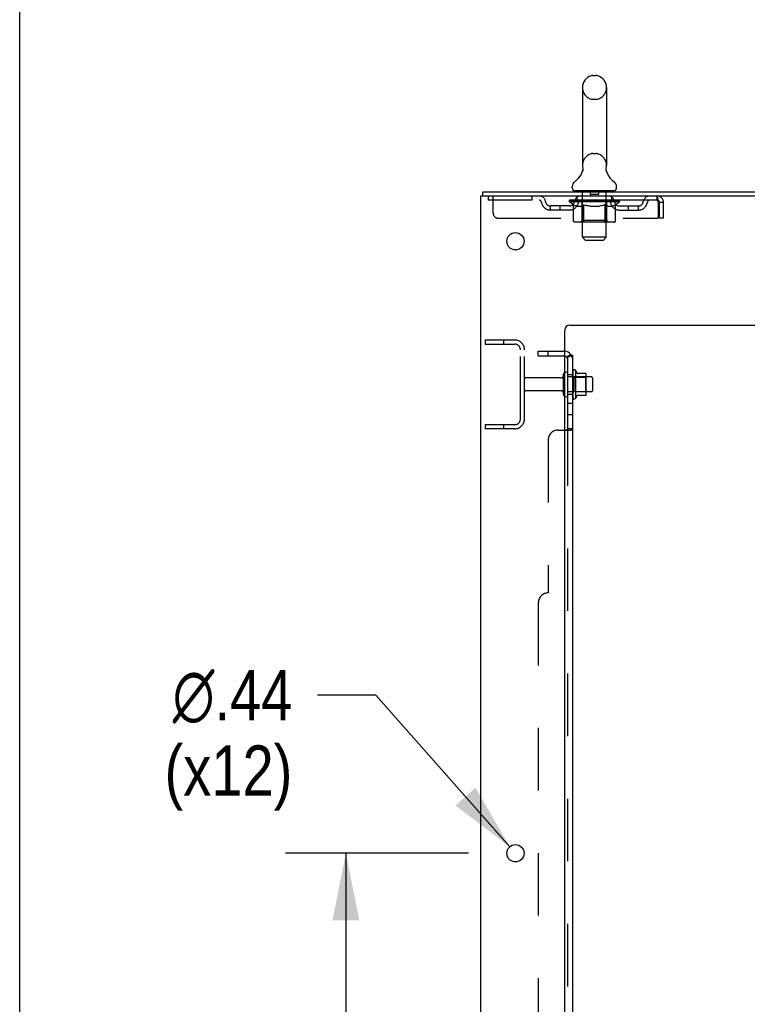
# Model space of a CAD drawing. Header units: inches. Extents: x 0 to 288, y 0 to 186.
# Tile 7 of 73: x 0 to 18, y 114 to 139. Entities that reach past the tile are written whole.
import ezdxf

# ---------------------------------------------------------------- set-up
doc = ezdxf.new("R2010")
doc.units = ezdxf.units.IN
doc.header["$LTSCALE"] = 15.847458
doc.header["$MEASUREMENT"] = 0
doc.linetypes.add('HIDDEN', pattern=[0.2, 0.1, -0.1])
doc.layers.get('0').update_dxf_attribs({"linetype": 'CONTINUOUS'})
for name, color, linetype in [('DEFAULT_2', 8, 'HIDDEN'), ('DIMENSIONS', 7, 'CONTINUOUS'), ('SUBPANEL', 7, 'CONTINUOUS')]:
    doc.layers.add(name, color=color, linetype=linetype)
doc.styles.get("Standard").update_dxf_attribs({"font": 'arial.ttf'})
doc.styles.add('TEXTSTYLE_1', font='gdt', dxfattribs={"width": 0.8})
doc.dimstyles.new('DIMSTYLE_1', dxfattribs={"dimtxt": 1.271186, "dimasz": 1.694915, "dimexe": 0.09, "dimexo": 0.07, "dimgap": 0.0375, "dimtad": 0, "dimtih": 1, "dimtoh": 1, "dimzin": 4, "dimdsep": 46, "dimtxsty": 'Standard', "dimblk": '_FILLED', "dimblk1": '_FILLED', "dimblk2": '_FILLED', "dimcen": 0.09, "dimadec": 3, "dimazin": 1, "dimtfac": 1, "dimtdec": 3, "dimtofl": 0, "dimtmove": 0, "dimatfit": 3, "dimldrblk": '_FILLED', "dimfxl": 0, "dimtolj": 1, "dimtzin": 4, "dimarcsym": 0})
doc.dimstyles.new('DIMSTYLE_2', dxfattribs={"dimtxt": 1.271186, "dimasz": 1.694915, "dimexe": 0.09, "dimexo": 0.07, "dimgap": 0.09, "dimtad": 0, "dimtih": 1, "dimtoh": 1, "dimzin": 4, "dimdsep": 46, "dimtxsty": 'Standard', "dimblk": '_FILLED', "dimblk1": '_FILLED', "dimblk2": '_FILLED', "dimcen": 0.09, "dimadec": 3, "dimazin": 1, "dimtfac": 1, "dimtdec": 3, "dimtofl": 0, "dimtmove": 0, "dimatfit": 1, "dimldrblk": '_FILLED', "dimfxl": 0, "dimtolj": 1, "dimtzin": 4, "dimarcsym": 0})

# ---------------------------------------------------------------- blocks, each defined once
blk = doc.blocks.new('_FILLED')
at = {"color": 0, "linetype": 'ByBlock'}
blk.add_solid([(0, 0), (-1, 0.2), (-1, -0.2)], dxfattribs=at)
blk = doc.blocks.new('*D11')
at = {"layer": 'DIMENSIONS', "color": 2, "linetype": 'Continuous'}
for p, q in [((11.37, 118.079), (6.736, 118.079)), ((8.261, 118.079), (8.261, 112.383)), ((8.261, 102.579), (8.261, 107.933)), ((11.37, 102.579), (6.736, 102.579))]:
    blk.add_line(p, q, dxfattribs=at)
at = {"layer": 'DIMENSIONS', "color": 2, "linetype": 'Continuous', "xscale": 1.6949152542, "yscale": 1.6949152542, "zscale": 1.6949152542}
for p, rotation in [((8.261, 118.079), 90), ((8.261, 102.579), 270)]:
    blk.add_blockref('_FILLED', p, dxfattribs=dict(at, rotation=rotation))
at = {"layer": 'DIMENSIONS', "color": 2, "linetype": 'Continuous', "insert": (8.261, 111.747), "char_height": 1.2712, "width": 4.44206, "attachment_point": 2, "line_spacing_factor": 0.9}
blk.add_mtext('15.50\\Ptyp.', dxfattribs=at)
blk = doc.blocks.new('*D12')
at = {"layer": 'DIMENSIONS', "color": 2, "linetype": 'Continuous'}
for p, q in [((9.024, 122.082), (7.541, 122.082)), ((12.412, 118.243), (9.024, 122.082))]:
    blk.add_line(p, q, dxfattribs=at)
at = {"layer": 'DIMENSIONS', "color": 2, "linetype": 'Continuous', "xscale": 1.6949152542, "yscale": 1.6949152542, "zscale": 1.6949152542, "rotation": 311.4263223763}
blk.add_blockref('_FILLED', (12.412, 118.243), dxfattribs=at)
at = {"layer": 'DIMENSIONS', "color": 2, "linetype": 'Continuous', "insert": (6.906, 122.717), "char_height": 1.27119, "width": 4.16168, "attachment_point": 3, "line_spacing_factor": 0.9, "style": 'TEXTSTYLE_1'}
blk.add_mtext('{\\fgdt;n}\\fArial;.44\\P(x12)', dxfattribs=at)
blk = doc.blocks.new('*D13')
at = {"layer": 'DIMENSIONS', "color": 2, "linetype": 'Continuous'}
for p, q in [((25.126, 134.829), (25.126, 138.219)), ((25.126, 131.454), (25.126, 127.511)), ((25.126, 127.511), (23.643, 127.511))]:
    blk.add_line(p, q, dxfattribs=at)
at = {"layer": 'DIMENSIONS', "color": 2, "linetype": 'Continuous', "xscale": 1.6949152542, "yscale": 1.6949152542, "zscale": 1.6949152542}
for p, rotation in [((25.126, 134.829), 270), ((25.126, 131.454), 90)]:
    blk.add_blockref('_FILLED', p, dxfattribs=dict(at, rotation=rotation))
at = {"layer": 'DIMENSIONS', "color": 2, "linetype": 'Continuous', "insert": (23.008, 128.147), "char_height": 1.2712, "width": 3.45441, "attachment_point": 3, "line_spacing_factor": 0.9}
blk.add_mtext('3.38', dxfattribs=at)

msp = doc.modelspace()

# ---------------------------------------------------------------- linework, layer by layer
at = {"color": 7, "linetype": 'Continuous'}
for p, q in [((0, 0), (0, 186.441)), ((14.513, 137.774), (14.6, 137.774)), ((14.251, 137.474), (14.251, 135.499)), ((14.863, 137.474), (14.863, 135.499)), ((14.851, 135.41), (14.852, 135.415)), ((14.851, 135.405), (14.851, 135.41)), ((14.851, 135.4), (14.851, 135.405)), ((14.852, 135.415), (14.853, 135.42)), ((14.854, 135.425), (14.855, 135.429)), ((14.257, 135.356), (14.255, 135.351)), ((14.851, 135.395), (14.851, 135.4)), ((14.851, 135.39), (14.851, 135.395)), ((14.851, 135.385), (14.851, 135.39)), ((14.852, 135.38), (14.851, 135.385)), ((14.852, 135.375), (14.852, 135.38)), ((14.853, 135.371), (14.852, 135.376)), ((14.854, 135.366), (14.853, 135.371)), ((14.855, 135.362), (14.854, 135.366)), ((13.994, 134.928), (13.994, 134.967)), ((15.119, 134.928), (15.119, 134.967)), ((11.734, 134.725), (11.734, 134.829)), ((14.057, 134.859), (14.057, 134.829)), ((15.057, 134.859), (14.057, 134.859)), ((15.057, 134.859), (15.057, 134.829)), ((14.081, 130.31), (14.081, 129.598)), ((14.336, 130.231), (14.108, 130.231)), ((14.347, 129.698), (14.347, 130.209)), ((14.481, 130.141), (14.347, 130.141)), ((14.511, 130.111), (14.511, 129.796)), ((14.336, 129.676), (14.108, 129.676)), ((14.481, 129.766), (14.347, 129.766))]:
    msp.add_line(p, q, dxfattribs=at)
at = {"color": 3, "linetype": 'Continuous'}
for p, q in [((11.682, 54.933), (11.682, 134.725)), ((11.682, 134.725), (35.488, 134.725)), ((11.734, 134.829), (35.493, 134.829)), ((13.932, 131.454), (31.807, 131.454)), ((13.807, 56.954), (13.807, 131.329))]:
    msp.add_line(p, q, dxfattribs=at)
at = {"color": 7, "linetype": 'Continuous'}
for points in [[(14.259, 135.429), (14.26, 135.425), (14.261, 135.42), (14.261, 135.415), (14.262, 135.41), (14.262, 135.405), (14.262, 135.4), (14.263, 135.395), (14.262, 135.39), (14.262, 135.386), (14.262, 135.381), (14.261, 135.376), (14.26, 135.371), (14.259, 135.366), (14.258, 135.361), (14.257, 135.356)], [(14.853, 135.42), (14.854, 135.425), (14.855, 135.429)]]:
    msp.add_lwpolyline(points, dxfattribs=at)
at = {"color": 3, "linetype": 'Continuous'}
for centre in [(12.557, 133.579), (12.557, 118.079)]:
    msp.add_circle(centre, 0.219, dxfattribs=at)
at = {"color": 7, "linetype": 'Continuous'}
for centre, radius, start, end in [((14.557, 137.474), 0.306, 105.6303, 180), ((14.513, 137.631), 0.144, 90, 105.6303), ((14.6, 137.631), 0.144, 74.3697, 90), ((14.557, 137.474), 0.306, 0, 74.3697), ((14.557, 135.499), 0.306, 180, 193.2053), ((14.557, 135.499), 0.306, 346.7947, 360), ((13.759, 135.516), 0.523, 304.6624, 347.2389), ((15.355, 135.516), 0.523, 192.7611, 235.3376), ((14.138, 134.967), 0.144, 124.6624, 180), ((14.063, 134.928), 0.069, 180, 265), ((15.05, 134.928), 0.069, 275, 360), ((14.975, 134.967), 0.144, 360, 55.3376), ((13.831, 130.211), 0.055, 360, 115.9094), ((14.049, 130.288), 0.0384, 34.4497, 180), ((13.48, 129.954), 0.698, 23.9679, 30.6631), ((14.127, 130.241), 0.01, 203.9679, 270), ((14.336, 130.221), 0.01, 5.1938, 90), ((14.205, 130.209), 0.141, 0, 5.2081), ((14.481, 130.111), 0.03, 360, 90), ((13.831, 129.696), 0.055, 244.0906, 0), ((13.48, 129.954), 0.698, 329.3369, 336.0321), ((14.127, 129.666), 0.01, 90, 156.0321), ((14.336, 129.686), 0.01, 270, 354.8062), ((14.205, 129.698), 0.141, 354.7919, 360), ((14.481, 129.796), 0.03, 270, 0), ((14.049, 129.62), 0.0384, 180, 325.5503)]:
    msp.add_arc(centre, radius, start, end, dxfattribs=at)
at = {"color": 3, "linetype": 'Continuous'}
msp.add_arc((13.932, 131.329), 0.125, 90, 180, dxfattribs=at)
at = {"layer": 'DEFAULT_2', "color": 8, "linetype": 'HIDDEN'}
for p, q in [((14.513, 137.174), (14.6, 137.174)), ((14.513, 135.799), (14.6, 135.799)), ((11.869, 134.725), (11.869, 134.621)), ((11.994, 134.287), (11.994, 134.725)), ((12.969, 134.725), (12.969, 134.621)), ((14.119, 134.621), (14.119, 134.725)), ((14.237, 134.859), (14.237, 134.829)), ((14.257, 133.678), (14.257, 134.829)), ((14.452, 134.849), (14.452, 134.769)), ((14.652, 134.759), (14.462, 134.759)), ((14.662, 134.849), (14.662, 134.769)), ((14.857, 133.678), (14.857, 134.829)), ((14.877, 134.859), (14.877, 134.829)), ((14.994, 134.621), (14.994, 134.725)), ((16.14, 134.725), (16.14, 134.621)), ((16.14, 134.621), (11.869, 134.621)), ((13.442, 134.37), (13.442, 134.474)), ((13.925, 134.474), (13.442, 134.474)), ((13.692, 134.37), (13.692, 134.474)), ((13.923, 134.574), (13.923, 134.621)), ((14.023, 134.505), (13.923, 134.574)), ((15.19, 134.574), (13.923, 134.574)), ((13.933, 134.614), (13.933, 134.621)), ((13.942, 134.611), (13.942, 134.614)), ((13.942, 134.611), (15.172, 134.611)), ((13.951, 134.611), (13.951, 134.614)), ((13.951, 134.611), (13.951, 134.614)), ((13.962, 134.614), (13.962, 134.621)), ((13.978, 134.611), (13.978, 134.614)), ((13.98, 134.611), (13.98, 134.614)), ((14.008, 134.614), (14.008, 134.621)), ((14.023, 134.611), (14.023, 134.614)), ((14.023, 134.1), (14.023, 134.505)), ((14.023, 134.505), (14.037, 134.495)), ((14.025, 134.611), (14.025, 134.614)), ((14.23, 134.614), (14.028, 134.614)), ((14.051, 134.487), (14.037, 134.495)), ((14.064, 134.479), (14.05, 134.487)), ((14.078, 134.473), (14.064, 134.479)), ((14.072, 134.614), (14.072, 134.621)), ((14.073, 134.611), (14.073, 134.614)), ((14.074, 134.611), (14.074, 134.614)), ((14.077, 134.611), (14.077, 134.614)), ((14.091, 134.467), (14.077, 134.473)), ((14.084, 134.611), (14.084, 134.614)), ((14.084, 134.611), (14.084, 134.614)), ((14.087, 134.611), (14.087, 134.614)), ((14.091, 134.611), (14.091, 134.615)), ((14.104, 134.462), (14.091, 134.467)), ((14.095, 134.611), (14.095, 134.614)), ((14.208, 134.462), (14.104, 134.462)), ((14.109, 134.611), (14.109, 134.614)), ((14.127, 134.611), (14.127, 134.614)), ((14.128, 134.611), (14.128, 134.617)), ((14.148, 134.611), (14.148, 134.614)), ((14.15, 134.614), (14.15, 134.621)), ((14.159, 134.611), (14.159, 134.614)), ((14.163, 134.611), (14.163, 134.614)), ((14.173, 134.611), (14.173, 134.614)), ((14.184, 134.611), (14.184, 134.618)), ((14.199, 134.611), (14.199, 134.614)), ((14.202, 134.611), (14.202, 134.614)), ((14.208, 134.462), (14.222, 134.467)), ((14.235, 134.473), (14.221, 134.467)), ((14.23, 134.611), (14.23, 134.614)), ((14.297, 134.614), (14.235, 134.614)), ((14.249, 134.479), (14.235, 134.473)), ((14.24, 134.614), (14.24, 134.621)), ((14.244, 134.102), (14.244, 134.571)), ((14.247, 134.611), (14.247, 134.614)), ((14.262, 134.487), (14.249, 134.479)), ((14.251, 134.611), (14.251, 134.614)), ((14.257, 134.611), (14.257, 134.619)), ((14.262, 134.611), (14.262, 134.614)), ((14.276, 134.495), (14.262, 134.487)), ((14.273, 134.611), (14.273, 134.614)), ((14.29, 134.505), (14.276, 134.495)), ((14.29, 134.1), (14.29, 134.505)), ((14.29, 134.505), (14.319, 134.495)), ((14.297, 134.611), (14.297, 134.614)), ((14.372, 134.614), (14.312, 134.614)), ((14.347, 134.487), (14.319, 134.495)), ((14.333, 134.611), (14.333, 134.614)), ((14.34, 134.614), (14.34, 134.621)), ((14.344, 134.611), (14.344, 134.614)), ((14.346, 134.611), (14.346, 134.62)), ((14.375, 134.479), (14.347, 134.487)), ((14.349, 134.611), (14.349, 134.614)), ((14.356, 134.611), (14.356, 134.614)), ((14.372, 134.611), (14.372, 134.614)), ((14.403, 134.473), (14.375, 134.479)), ((14.452, 134.614), (14.398, 134.614)), ((14.43, 134.467), (14.402, 134.473)), ((14.411, 134.611), (14.411, 134.614)), ((14.458, 134.462), (14.43, 134.467)), ((14.442, 134.614), (14.557, 134.621)), ((14.447, 134.614), (14.447, 134.621)), ((14.447, 134.614), (14.447, 134.621)), ((14.447, 134.621), (14.447, 134.621)), ((14.447, 134.611), (14.447, 134.614)), ((14.451, 134.611), (14.451, 134.614)), ((14.452, 134.611), (14.452, 134.614)), ((14.453, 134.611), (14.453, 134.614)), ((14.656, 134.462), (14.458, 134.462)), ((14.536, 134.614), (14.488, 134.614)), ((14.493, 134.611), (14.493, 134.614)), ((14.536, 134.611), (14.536, 134.614)), ((14.554, 134.614), (14.554, 134.614)), ((14.554, 134.611), (14.554, 134.614)), ((14.554, 134.611), (14.554, 134.614)), ((14.557, 134.614), (14.557, 134.621)), ((14.557, 134.621), (14.671, 134.614)), ((14.559, 134.611), (14.559, 134.614)), ((14.559, 134.611), (14.559, 134.614)), ((14.559, 134.614), (14.559, 134.614)), ((14.577, 134.611), (14.577, 134.614)), ((14.577, 134.614), (14.626, 134.614)), ((14.62, 134.611), (14.62, 134.614)), ((14.656, 134.462), (14.684, 134.467)), ((14.661, 134.611), (14.661, 134.614)), ((14.661, 134.611), (14.661, 134.614)), ((14.661, 134.614), (14.716, 134.614)), ((14.662, 134.611), (14.662, 134.614)), ((14.666, 134.614), (14.666, 134.621)), ((14.666, 134.621), (14.667, 134.621)), ((14.666, 134.611), (14.666, 134.614)), ((14.667, 134.614), (14.667, 134.621)), ((14.712, 134.473), (14.683, 134.467)), ((14.703, 134.611), (14.703, 134.614)), ((14.74, 134.48), (14.711, 134.473)), ((14.768, 134.487), (14.739, 134.479)), ((14.742, 134.611), (14.742, 134.614)), ((14.742, 134.614), (14.801, 134.614)), ((14.757, 134.611), (14.757, 134.614)), ((14.764, 134.611), (14.764, 134.614)), ((14.767, 134.611), (14.767, 134.62)), ((14.797, 134.496), (14.767, 134.487)), ((14.77, 134.611), (14.77, 134.614)), ((14.773, 134.614), (14.773, 134.621)), ((14.78, 134.611), (14.78, 134.614)), ((14.825, 134.506), (14.796, 134.496)), ((14.817, 134.611), (14.817, 134.614)), ((14.817, 134.614), (14.879, 134.614)), ((14.825, 134.1), (14.825, 134.506)), ((14.825, 134.506), (14.84, 134.496)), ((14.855, 134.487), (14.84, 134.496)), ((14.841, 134.611), (14.841, 134.614)), ((14.852, 134.611), (14.852, 134.614)), ((14.869, 134.479), (14.855, 134.487)), ((14.856, 134.611), (14.856, 134.619)), ((14.862, 134.611), (14.862, 134.614)), ((14.866, 134.611), (14.866, 134.614)), ((14.869, 134.102), (14.869, 134.571)), ((14.884, 134.473), (14.869, 134.479)), ((14.873, 134.614), (14.873, 134.621)), ((14.898, 134.467), (14.883, 134.473)), ((14.884, 134.611), (14.884, 134.614)), ((14.884, 134.614), (15.19, 134.614)), ((14.912, 134.462), (14.898, 134.467)), ((14.911, 134.611), (14.911, 134.614)), ((15.006, 134.462), (14.912, 134.462)), ((14.914, 134.611), (14.914, 134.614)), ((14.929, 134.611), (14.929, 134.618)), ((14.941, 134.611), (14.941, 134.614)), ((14.95, 134.611), (14.95, 134.614)), ((14.954, 134.611), (14.954, 134.614)), ((14.964, 134.614), (14.964, 134.621)), ((14.965, 134.611), (14.965, 134.614)), ((14.986, 134.611), (14.986, 134.617)), ((14.986, 134.611), (14.986, 134.614)), ((15.004, 134.611), (15.004, 134.614)), ((15.006, 134.462), (15.02, 134.467)), ((15.018, 134.611), (15.018, 134.614)), ((15.035, 134.473), (15.02, 134.467)), ((15.023, 134.611), (15.023, 134.615)), ((15.026, 134.611), (15.026, 134.614)), ((15.029, 134.611), (15.029, 134.614)), ((15.029, 134.611), (15.029, 134.614)), ((15.049, 134.48), (15.034, 134.473)), ((15.037, 134.611), (15.037, 134.614)), ((15.04, 134.611), (15.04, 134.614)), ((15.04, 134.611), (15.04, 134.614)), ((15.042, 134.614), (15.042, 134.621)), ((15.064, 134.487), (15.049, 134.479)), ((15.078, 134.496), (15.063, 134.487)), ((15.069, 134.617), (15.189, 134.619)), ((15.069, 134.614), (15.069, 134.617)), ((15.093, 134.506), (15.078, 134.496)), ((15.088, 134.611), (15.088, 134.614)), ((15.091, 134.611), (15.091, 134.614)), ((15.093, 134.506), (15.19, 134.574)), ((15.093, 134.1), (15.093, 134.506)), ((15.105, 134.614), (15.105, 134.621)), ((15.134, 134.611), (15.134, 134.614)), ((15.135, 134.611), (15.135, 134.614)), ((15.152, 134.614), (15.152, 134.621)), ((15.162, 134.611), (15.162, 134.614)), ((15.163, 134.611), (15.163, 134.614)), ((15.172, 134.611), (15.172, 134.614)), ((15.18, 134.614), (15.18, 134.621)), ((15.188, 134.474), (15.671, 134.474)), ((15.189, 134.614), (15.189, 134.619)), ((15.19, 134.574), (15.19, 134.614)), ((15.421, 134.37), (15.421, 134.474)), ((15.671, 134.37), (15.671, 134.474)), ((16.168, 134.572), (16.173, 134.558)), ((16.173, 134.558), (16.173, 134.162)), ((16.203, 134.162), (16.203, 134.558)), ((16.307, 134.558), (16.203, 134.558)), ((16.307, 134.162), (16.307, 134.558)), ((12.119, 134.162), (16.173, 134.162)), ((13.925, 134.37), (13.442, 134.37)), ((15.188, 134.37), (15.671, 134.37)), ((16.307, 134.162), (16.203, 134.162)), ((15.05, 134.062), (14.065, 134.062)), ((14.244, 134.102), (14.204, 134.062)), ((14.869, 134.102), (14.244, 134.102)), ((14.302, 134.067), (14.299, 134.069)), ((14.307, 134.064), (14.304, 134.065)), ((14.309, 134.063), (14.307, 134.064)), ((14.312, 134.062), (14.309, 134.063)), ((14.869, 134.102), (14.909, 134.062)), ((14.326, 133.609), (14.257, 133.678)), ((14.857, 133.678), (14.257, 133.678)), ((14.788, 133.609), (14.857, 133.678)), ((14.326, 133.609), (14.788, 133.609)), ((11.786, 131.079), (11.786, 130.975)), ((11.786, 131.079), (12.539, 131.079)), ((11.786, 130.975), (12.539, 130.975)), ((12.256, 131.079), (12.256, 130.975)), ((12.682, 129.075), (12.682, 130.832)), ((12.786, 129.075), (12.786, 130.832)), ((13.776, 129.696), (13.776, 130.211)), ((13.886, 129.696), (13.886, 130.211)), ((14.011, 130.288), (14.011, 129.62)), ((13.713, 130.119), (12.816, 130.119)), ((14.347, 130.141), (13.886, 130.141)), ((14.031, 130.137), (14.011, 130.157)), ((14.031, 130.137), (14.031, 129.77)), ((14.031, 130.137), (14.327, 130.137)), ((14.327, 130.137), (14.347, 130.157)), ((14.327, 130.137), (14.327, 129.77)), ((13.713, 129.789), (12.816, 129.789)), ((14.347, 129.766), (13.886, 129.766)), ((14.031, 129.77), (14.011, 129.75)), ((14.031, 129.77), (14.327, 129.77)), ((14.327, 129.77), (14.347, 129.75)), ((11.786, 128.933), (11.786, 128.829)), ((12.539, 128.933), (11.786, 128.933)), ((12.256, 128.933), (12.256, 128.829)), ((12.539, 128.829), (11.786, 128.829))]:
    msp.add_line(p, q, dxfattribs=at)
for points in [[(16.14, 134.725), (16.142, 134.724), (16.144, 134.721), (16.147, 134.715), (16.149, 134.708), (16.151, 134.699), (16.154, 134.688), (16.156, 134.676), (16.158, 134.662), (16.161, 134.647), (16.163, 134.63), (16.166, 134.613), (16.168, 134.595), (16.17, 134.576), (16.173, 134.558)], [(16.14, 134.621), (16.142, 134.62), (16.144, 134.619), (16.147, 134.617), (16.149, 134.615), (16.151, 134.611), (16.154, 134.607), (16.156, 134.602), (16.158, 134.597), (16.161, 134.591), (16.163, 134.585), (16.166, 134.579), (16.168, 134.572)], [(14.065, 134.062), (14.06, 134.063), (14.055, 134.064), (14.05, 134.065), (14.045, 134.067), (14.041, 134.069), (14.036, 134.072), (14.033, 134.076), (14.029, 134.08), (14.026, 134.084), (14.024, 134.089), (14.023, 134.094), (14.023, 134.1)], [(14.291, 134.089), (14.29, 134.094), (14.29, 134.1)], [(14.292, 134.084), (14.291, 134.089), (14.291, 134.094), (14.29, 134.1)], [(14.304, 134.065), (14.302, 134.067), (14.299, 134.069), (14.297, 134.072), (14.295, 134.076), (14.294, 134.08), (14.292, 134.084)], [(14.297, 134.072), (14.295, 134.076), (14.294, 134.08)], [(14.804, 134.062), (14.807, 134.063), (14.809, 134.064), (14.812, 134.065), (14.814, 134.067), (14.816, 134.069), (14.819, 134.072), (14.821, 134.076), (14.822, 134.08), (14.824, 134.084), (14.825, 134.089), (14.825, 134.094), (14.825, 134.1)], [(15.05, 134.062), (15.055, 134.063), (15.06, 134.064), (15.066, 134.065), (15.07, 134.067), (15.075, 134.069), (15.079, 134.072), (15.083, 134.076), (15.087, 134.08), (15.089, 134.084), (15.091, 134.089), (15.093, 134.094), (15.093, 134.1)]]:
    msp.add_lwpolyline(points, dxfattribs=at)
for centre, radius, start, end in [((14.557, 137.474), 0.306, 180, 254.3697), ((14.557, 137.474), 0.306, 285.6303, 360), ((14.513, 137.318), 0.144, 254.3697, 270), ((14.6, 137.318), 0.144, 270, 285.6303), ((14.557, 135.499), 0.306, 105.6303, 180), ((14.513, 135.656), 0.144, 90, 105.6303), ((14.6, 135.656), 0.144, 74.3697, 90), ((14.557, 135.499), 0.306, 0, 74.3697), ((13.153, 134.558), 0.167, 8.0716, 90), ((14.214, 134.558), 0.167, 90, 171.9284), ((14.063, 134.928), 0.069, 265, 270), ((14.227, 134.829), 0.03, 0, 90), ((14.442, 134.849), 0.01, 0, 90), ((14.462, 134.769), 0.01, 180, 270), ((14.652, 134.769), 0.01, 270, 360), ((14.672, 134.849), 0.01, 90, 180), ((14.887, 134.829), 0.03, 90, 180), ((14.899, 134.558), 0.167, 8.0716, 90), ((15.05, 134.928), 0.069, 270, 275), ((15.96, 134.558), 0.167, 90, 171.9284), ((16.14, 134.558), 0.167, 0, 90), ((13.153, 134.558), 0.0625, 7.9863, 90), ((13.442, 134.599), 0.229, 187.9863, 270), ((13.442, 134.599), 0.125, 188.0716, 270), ((13.925, 134.599), 0.125, 270, 351.9284), ((13.925, 134.599), 0.229, 270, 352.0137), ((14.214, 134.558), 0.0625, 90, 172.0137), ((14.204, 134.571), 0.0398, 0, 90), ((14.909, 134.571), 0.0398, 90, 180), ((14.9, 134.558), 0.0625, 7.9863, 90), ((15.188, 134.599), 0.229, 187.9863, 270), ((15.188, 134.599), 0.125, 188.0716, 270), ((15.671, 134.599), 0.125, 270, 351.9284), ((15.671, 134.599), 0.229, 270, 352.0137), ((15.96, 134.558), 0.0625, 90, 172.0137), ((16.14, 134.558), 0.063, 0, 90), ((12.119, 134.287), 0.125, 180, 270), ((12.539, 130.832), 0.246, 0, 90), ((12.539, 130.832), 0.142, 0, 90), ((13.713, 130.181), 0.0625, 270, 360), ((13.831, 130.211), 0.055, 115.9094, 180), ((12.816, 130.089), 0.03, 90, 180), ((12.816, 129.819), 0.03, 180, 270), ((13.713, 129.726), 0.0625, 0, 90), ((13.831, 129.696), 0.055, 180, 244.0906), ((12.539, 129.075), 0.246, 270, 360), ((12.539, 129.075), 0.142, 270, 360)]:
    msp.add_arc(centre, radius, start, end, dxfattribs=at)
for centre, major_axis, ratio, start_param, end_param in [((14.557, 134.621), (0.633, 0.007), 0.05963, 2.96643, 3.140963), ((13.904, 134.609), (0.198, 0), 0.060556, 0.430652, 1.470503), ((14.557, 134.621), (0.633, 0), 0.060556, -3.141593, -2.96706), ((13.904, 134.602), (0.198, 0.002), 0.05963, 1.376596, 1.469874), ((14.557, 134.621), (0.633, 0.013), 0.05688, 2.791345, 2.965878), ((13.879, 134.609), (0.198, 0.002), 0.05963, 0.25549, 1.295341), ((13.948, 134.609), (0.198, -0.002), 0.05963, 0.605815, 1.645666), ((14.557, 134.621), (0.633, -0.007), 0.05963, -2.96643, -2.791898), ((13.948, 134.602), (0.198, 0), 0.060556, 1.551758, 1.645036), ((13.879, 134.602), (0.198, 0.004), 0.05688, 1.20151, 1.294789), ((13.949, 134.604), (0.164, 0.002), 0.05963, 1.065228, 1.614276), ((13.929, 134.604), (0.164, 0.003), 0.05688, 0.890143, 1.43919), ((13.987, 134.604), (0.164, 0), 0.060556, 1.240391, 1.789438), ((14.557, 134.621), (0.633, 0.019), 0.052395, 2.616403, 2.790936), ((13.875, 134.609), (0.198, 0.004), 0.05688, 0.080405, 1.120256), ((14.01, 134.609), (0.198, -0.004), 0.05688, 0.7809, 1.820751), ((14.557, 134.621), (0.633, -0.013), 0.05688, -2.791345, -2.616812), ((14.01, 134.602), (0.198, -0.002), 0.05963, 1.72692, 1.820198), ((13.875, 134.602), (0.198, 0.006), 0.052395, 1.026568, 1.119847), ((13.928, 134.604), (0.164, 0.005), 0.052395, 0.715201, 1.264248), ((14.043, 134.604), (0.164, -0.002), 0.05963, 1.415553, 1.9646), ((14.557, 134.621), (0.633, 0.025), 0.046319, 2.441654, 2.616187), ((14.09, 134.609), (0.198, -0.006), 0.052395, 0.955842, 1.995693), ((13.892, 134.609), (0.198, 0.006), 0.052395, -0.094537, 0.945314), ((14.557, 134.621), (0.633, -0.019), 0.052395, -2.616403, -2.44187), ((14.09, 134.602), (0.198, -0.004), 0.05688, 1.902006, 1.995284), ((13.892, 134.602), (0.198, 0.008), 0.046319, 0.851819, 0.945098), ((13.947, 134.604), (0.164, 0.006), 0.046319, 0.540452, 1.089499), ((14.114, 134.604), (0.164, -0.003), 0.05688, 1.590638, 2.139686), ((14.557, 134.621), (0.633, 0.029), 0.038841, 2.267123, 2.441656), ((14.183, 134.609), (0.198, -0.008), 0.046319, 1.130591, 2.170442), ((13.93, 134.609), (0.198, 0.008), 0.046319, -0.269286, 0.770565), ((14.557, 134.621), (0.633, -0.025), 0.046319, -2.441654, -2.267121), ((14.183, 134.602), (0.198, -0.006), 0.052395, 2.076947, 2.170226), ((13.93, 134.602), (0.198, 0.009), 0.038841, 0.677289, 0.770567), ((13.984, 134.604), (0.164, 0.008), 0.038841, 0.365921, 0.914969), ((14.198, 134.604), (0.164, -0.005), 0.052395, 1.76558, 2.314627), ((14.557, 134.621), (0.633, 0.033), 0.030195, 2.09281, 2.267343), ((14.288, 134.609), (0.198, -0.009), 0.038841, 1.305122, 2.344973), ((13.986, 134.609), (0.198, 0.009), 0.038841, -0.443817, 0.596034), ((14.557, 134.621), (0.633, -0.029), 0.038841, -2.267123, -2.092591), ((14.288, 134.602), (0.198, -0.008), 0.046319, 2.251696, 2.344975), ((13.986, 134.602), (0.198, 0.01), 0.030195, 0.502975, 0.596254), ((14.038, 134.604), (0.164, 0.009), 0.030195, 0.191608, 0.740655), ((14.294, 134.604), (0.164, -0.006), 0.046319, 1.940329, 2.489376), ((14.059, 134.609), (0.198, 0.01), 0.030195, -0.61813, 0.421721), ((14.557, 134.621), (0.633, 0.036), 0.020645, 1.918687, 2.09322), ((14.401, 134.609), (0.198, -0.01), 0.030195, 1.479435, 2.519286), ((14.557, 134.621), (0.633, -0.033), 0.030195, -2.09281, -1.918277), ((14.401, 134.602), (0.198, -0.009), 0.038841, 2.426227, 2.519505), ((14.059, 134.602), (0.198, 0.011), 0.020645, 0.328852, 0.422131), ((14.108, 134.604), (0.164, 0.009), 0.020645, 0.017485, 0.566532), ((14.397, 134.604), (0.164, -0.008), 0.038841, 2.11486, 2.663907), ((14.148, 134.609), (0.198, 0.011), 0.020645, -0.792253, 0.247598), ((14.557, 134.621), (0.633, 0.038), 0.010478, 1.744704, 1.919237), ((14.519, 134.609), (0.198, -0.011), 0.020645, 1.653558, 2.693409), ((14.557, 134.621), (0.633, -0.036), 0.020645, -1.918687, -1.744154), ((14.519, 134.602), (0.198, -0.01), 0.030195, 2.60054, 2.693819), ((14.148, 134.602), (0.198, 0.012), 0.010478, 0.154869, 0.248148), ((14.192, 134.604), (0.164, 0.01), 0.010478, 6.126688, 6.675735), ((14.506, 134.604), (0.164, -0.009), 0.030195, 2.289173, 2.83822), ((14.249, 134.609), (0.198, 0.012), 0.010478, -0.966236, -0.000846), ((14.637, 134.609), (0.198, -0.012), 0.010478, 1.827541, 2.867392), ((14.557, 134.621), (0.633, -0.038), 0.010478, -1.744704, -1.570171), ((14.637, 134.602), (0.198, -0.011), 0.020645, 2.774664, 2.867942), ((14.615, 134.604), (0.164, -0.009), 0.020645, 2.463296, 3.012344), ((14.476, 134.609), (0.198, 0.012), 0.010478, 0.274201, 1.314052), ((14.39, 134.604), (0.164, 0.01), 0.010478, -0.000483, 0.504314), ((14.359, 134.602), (0.198, 0.012), 0.010478, 0.099668, 0.192946), ((14.557, 134.621), (0.633, 0.038), 0.010478, -1.571421, -1.396888), ((14.754, 134.602), (0.198, -0.012), 0.010478, 2.948646, 3.041925), ((14.723, 134.604), (0.164, -0.01), 0.010478, 2.637279, 3.142076), ((14.595, 134.609), (0.198, 0.011), 0.020645, 0.448184, 1.488034), ((14.498, 134.604), (0.164, 0.009), 0.020645, 0.129249, 0.678296), ((14.476, 134.602), (0.198, 0.011), 0.020645, 0.273651, 0.366929), ((14.864, 134.609), (0.198, -0.012), 0.010478, -3.140747, -2.175357), ((14.557, 134.621), (0.633, 0.036), 0.020645, -1.397439, -1.222906), ((14.557, 134.621), (0.633, -0.038), 0.010478, 1.222355, 1.396888), ((14.712, 134.609), (0.198, 0.01), 0.030195, 0.622307, 1.662158), ((14.608, 134.604), (0.164, 0.009), 0.030195, 0.303372, 0.852419), ((14.921, 134.604), (0.164, -0.01), 0.010478, 2.749043, 3.29809), ((14.965, 134.609), (0.198, -0.011), 0.020645, 2.893995, 3.933846), ((14.595, 134.602), (0.198, 0.01), 0.030195, 0.447774, 0.541052), ((14.965, 134.602), (0.198, -0.012), 0.010478, 2.893445, 2.986723), ((14.557, 134.621), (0.633, 0.033), 0.030195, -1.223315, -1.048783), ((14.557, 134.621), (0.633, -0.036), 0.020645, 1.048373, 1.222906), ((14.825, 134.609), (0.198, 0.009), 0.038841, 0.79662, 1.836471), ((14.716, 134.604), (0.164, 0.008), 0.038841, 0.477686, 1.026733), ((15.005, 134.604), (0.164, -0.009), 0.020645, 2.57506, 3.124108), ((15.054, 134.609), (0.198, -0.01), 0.030195, 2.719872, 3.759723), ((14.93, 134.609), (0.198, 0.008), 0.046319, 0.971151, 2.011002), ((14.712, 134.602), (0.198, 0.009), 0.038841, 0.622087, 0.715366), ((15.054, 134.602), (0.198, -0.011), 0.020645, 2.719462, 2.812741), ((14.557, 134.621), (0.633, 0.029), 0.038841, -1.049002, -0.874469), ((14.557, 134.621), (0.633, -0.033), 0.030195, 0.87425, 1.048783), ((14.819, 134.604), (0.164, 0.006), 0.046319, 0.652216, 1.201263), ((15.024, 134.609), (0.198, 0.006), 0.052395, 1.1459, 2.185751), ((15.075, 134.604), (0.164, -0.009), 0.030195, 2.400937, 2.949985), ((15.127, 134.609), (0.198, -0.009), 0.038841, 2.545558, 3.585409), ((14.915, 134.604), (0.164, 0.005), 0.052395, 0.826965, 1.376012), ((14.825, 134.602), (0.198, 0.008), 0.046319, 0.796618, 0.889896), ((15.127, 134.602), (0.198, -0.01), 0.030195, 2.545339, 2.638617), ((15.103, 134.609), (0.198, 0.004), 0.05688, 1.320842, 2.360692), ((14.557, 134.621), (0.633, 0.025), 0.046319, -0.874471, -0.699939), ((14.557, 134.621), (0.633, -0.029), 0.038841, 0.699936, 0.874469), ((15.184, 134.609), (0.198, -0.008), 0.046319, 2.371028, 3.410879), ((15.129, 134.604), (0.164, -0.008), 0.038841, 2.226624, 2.775671), ((15.166, 134.609), (0.198, 0.002), 0.05963, 1.495927, 2.535778), ((15, 134.604), (0.164, 0.003), 0.05688, 1.001907, 1.550954), ((15.221, 134.609), (0.198, -0.006), 0.052395, 2.196279, 3.23613), ((15.166, 134.604), (0.164, -0.006), 0.046319, 2.052093, 2.601141), ((14.93, 134.602), (0.198, 0.006), 0.052395, 0.971367, 1.064645), ((15.184, 134.602), (0.198, -0.009), 0.038841, 2.371026, 2.464304), ((15.21, 134.609), (0.198, 0), 0.060556, 2.364024, 2.71094), ((15.238, 134.609), (0.198, -0.004), 0.05688, 2.021337, 3.061188), ((14.557, 134.621), (0.633, 0.019), 0.052395, -0.699723, -0.52519), ((14.557, 134.621), (0.633, -0.025), 0.046319, 0.525406, 0.699939), ((15.234, 134.609), (0.198, -0.002), 0.05963, 1.846251, 2.886102), ((15.071, 134.604), (0.164, 0.002), 0.05963, 1.176993, 1.72604), ((15.185, 134.604), (0.164, -0.005), 0.052395, 1.877344, 2.426392), ((15.126, 134.604), (0.164, 0), 0.060556, 1.352155, 1.901202), ((15.184, 134.604), (0.164, -0.003), 0.05688, 1.702402, 2.25145), ((15.164, 134.604), (0.164, -0.002), 0.05963, 1.527317, 2.076364), ((15.024, 134.602), (0.198, 0.004), 0.05688, 1.146309, 1.239587), ((15.221, 134.602), (0.198, -0.008), 0.046319, 2.196495, 2.289773), ((14.557, 134.621), (0.633, 0.013), 0.05688, -0.524781, -0.350248), ((14.557, 134.621), (0.633, -0.019), 0.052395, 0.350657, 0.52519), ((15.21, 134.602), (0.198, -0.002), 0.05963, 1.764997, 1.971333), ((15.103, 134.602), (0.198, 0.002), 0.05963, 1.321394, 1.414673), ((15.238, 134.602), (0.198, -0.006), 0.052395, 2.021746, 2.115024), ((14.557, 134.621), (0.633, 0.007), 0.05963, -0.349695, -0.175162), ((14.557, 134.621), (0.633, -0.013), 0.05688, 0.175715, 0.350248), ((15.166, 134.602), (0.198, 0), 0.060556, 1.496556, 1.589835), ((15.234, 134.602), (0.198, -0.004), 0.05688, 1.846804, 1.940083), ((14.557, 134.621), (0.633, -0.007), 0.05963, 6.27665, 6.458348), ((14.557, 134.621), (0.633, 0), 0.060556, -0.174533, -0.058352)]:
    msp.add_ellipse(centre, major_axis=major_axis, ratio=ratio, start_param=start_param, end_param=end_param, dxfattribs=at)
at = {"layer": 'SUBPANEL', "color": 8, "linetype": 'HIDDEN'}
for p, q in [((13.136, 130.673), (13.136, 130.798)), ((13.136, 130.798), (13.774, 130.798)), ((13.136, 130.673), (13.774, 130.673)), ((13.386, 130.673), (13.386, 130.798)), ((13.91, 130.673), (13.86, 130.632)), ((13.885, 130.671), (13.886, 130.673)), ((13.886, 130.204), (14.011, 130.204)), ((13.886, 129.704), (14.011, 129.704)), ((13.886, 129.476), (14.011, 129.476)), ((13.886, 129.195), (14.011, 129.195)), ((13.636, 128.798), (13.807, 128.798)), ((13.885, 128.831), (13.886, 128.833)), ((13.886, 60.825), (13.886, 128.833)), ((13.386, 128.548), (13.386, 124.673)), ((13.136, 124.423), (13.136, 65.235))]:
    msp.add_line(p, q, dxfattribs=at)
at = {"layer": 'SUBPANEL', "color": 7, "linetype": 'Continuous'}
for p, q in [((13.886, 128.833), (13.886, 130.673)), ((13.886, 130.673), (14.011, 130.673)), ((13.957, 130.711), (13.91, 130.673)), ((13.886, 128.833), (14.011, 128.833))]:
    msp.add_line(p, q, dxfattribs=at)
at = {"layer": 'SUBPANEL', "color": 3, "linetype": 'Continuous'}
for p, q in [((14.011, 58.985), (14.011, 130.673)), ((13.807, 128.798), (13.957, 128.798))]:
    msp.add_line(p, q, dxfattribs=at)
at = {"layer": 'SUBPANEL', "color": 7, "linetype": 'Continuous'}
for points in [[(13.881, 130.661), (13.883, 130.664), (13.884, 130.666), (13.885, 130.669), (13.885, 130.671)], [(13.86, 130.632), (13.86, 130.632), (13.86, 130.633), (13.86, 130.634), (13.86, 130.635), (13.861, 130.637), (13.862, 130.638), (13.863, 130.64), (13.864, 130.641), (13.866, 130.643), (13.867, 130.645)], [(13.867, 130.645), (13.871, 130.649), (13.873, 130.651), (13.876, 130.654), (13.878, 130.656), (13.88, 130.659), (13.881, 130.661)], [(13.86, 128.798), (13.86, 128.799), (13.86, 128.801), (13.86, 128.803), (13.86, 128.805), (13.861, 128.807), (13.862, 128.808), (13.863, 128.81), (13.864, 128.812), (13.866, 128.813), (13.867, 128.815), (13.869, 128.816), (13.871, 128.817)], [(13.871, 128.817), (13.876, 128.82), (13.878, 128.822), (13.88, 128.823), (13.881, 128.825), (13.883, 128.826), (13.884, 128.828), (13.885, 128.83), (13.885, 128.831), (13.886, 128.833)]]:
    msp.add_lwpolyline(points, dxfattribs=at)
at = {"layer": 'SUBPANEL', "color": 8, "linetype": 'HIDDEN'}
for points in [[(13.882, 130.65), (13.882, 130.65), (13.882, 130.65), (13.882, 130.65), (13.882, 130.65), (13.882, 130.65), (13.883, 130.65), (13.883, 130.65), (13.884, 130.651), (13.884, 130.651), (13.885, 130.651), (13.885, 130.652), (13.886, 130.652), (13.887, 130.653), (13.887, 130.653), (13.888, 130.653), (13.889, 130.654), (13.889, 130.654), (13.89, 130.654), (13.891, 130.655), (13.892, 130.655), (13.892, 130.656), (13.893, 130.656), (13.894, 130.656), (13.895, 130.657), (13.895, 130.657), (13.896, 130.657), (13.897, 130.658), (13.898, 130.658), (13.899, 130.659), (13.9, 130.659), (13.901, 130.659), (13.902, 130.66), (13.902, 130.66), (13.903, 130.661), (13.904, 130.661), (13.905, 130.661), (13.906, 130.662), (13.907, 130.662), (13.908, 130.663), (13.909, 130.663), (13.91, 130.663), (13.911, 130.664), (13.912, 130.664), (13.913, 130.664), (13.914, 130.665), (13.916, 130.665), (13.917, 130.666), (13.918, 130.666), (13.919, 130.666), (13.92, 130.667), (13.921, 130.667), (13.922, 130.667), (13.923, 130.668), (13.924, 130.668), (13.925, 130.668), (13.926, 130.668), (13.927, 130.669), (13.928, 130.669), (13.929, 130.669), (13.93, 130.669), (13.931, 130.67), (13.932, 130.67), (13.933, 130.67), (13.933, 130.67), (13.934, 130.671), (13.935, 130.671), (13.936, 130.671), (13.937, 130.671), (13.938, 130.671), (13.939, 130.672), (13.94, 130.672), (13.94, 130.672), (13.941, 130.672), (13.942, 130.672), (13.943, 130.672), (13.943, 130.672), (13.944, 130.672), (13.945, 130.673), (13.945, 130.673), (13.945, 130.673)], [(13.945, 130.673), (13.945, 130.673), (13.945, 130.673), (13.945, 130.673), (13.944, 130.673), (13.944, 130.673), (13.943, 130.673), (13.942, 130.673)], [(13.945, 130.673), (13.945, 130.673), (13.945, 130.673)], [(13.885, 130.652), (13.885, 130.652), (13.884, 130.652), (13.884, 130.651), (13.883, 130.651), (13.883, 130.651), (13.883, 130.65), (13.882, 130.65), (13.882, 130.65), (13.882, 130.65), (13.882, 130.65)], [(13.86, 128.803), (13.86, 128.805), (13.861, 128.807), (13.862, 128.808), (13.863, 128.81), (13.864, 128.812), (13.866, 128.813), (13.867, 128.815)], [(13.86, 128.798), (13.86, 128.799), (13.86, 128.801)], [(13.88, 128.823), (13.881, 128.825), (13.883, 128.826), (13.884, 128.828), (13.885, 128.83), (13.885, 128.831)], [(14.004, 128.822), (14.006, 128.824), (14.008, 128.826), (14.009, 128.828), (14.01, 128.83), (14.011, 128.831), (14.011, 128.833)]]:
    msp.add_lwpolyline(points, dxfattribs=at)
at = {"layer": 'SUBPANEL', "color": 3, "linetype": 'Continuous'}
for points in [[(13.957, 130.711), (13.959, 130.709), (13.962, 130.706), (13.965, 130.704), (13.968, 130.702), (13.972, 130.7), (13.976, 130.698), (13.98, 130.696), (13.988, 130.693)], [(13.988, 130.693), (13.991, 130.691), (13.995, 130.69), (13.998, 130.688), (14.001, 130.686), (14.004, 130.684), (14.006, 130.682), (14.008, 130.68), (14.009, 130.678), (14.01, 130.676), (14.011, 130.674), (14.011, 130.673)], [(13.957, 128.798), (13.959, 128.799), (13.962, 128.801), (13.965, 128.803), (13.968, 128.805), (13.972, 128.806), (13.976, 128.808)], [(13.976, 128.808), (13.984, 128.811), (13.988, 128.813), (13.991, 128.815), (13.995, 128.816), (13.998, 128.818), (14.001, 128.82), (14.004, 128.822), (14.006, 128.824), (14.008, 128.826), (14.009, 128.828), (14.01, 128.83), (14.011, 128.831), (14.011, 128.833)]]:
    msp.add_lwpolyline(points, dxfattribs=at)
at = {"layer": 'SUBPANEL', "color": 8, "linetype": 'HIDDEN'}
for centre, radius, start, end in [((13.774, 130.561), 0.237, 81.9946, 90), ((13.774, 130.561), 0.112, 72.8585, 90), ((13.774, 130.561), 0.237, 0, 39.4342), ((13.636, 128.548), 0.25, 90, 180), ((13.386, 124.423), 0.25, 90, 180)]:
    msp.add_arc(centre, radius, start, end, dxfattribs=at)
at = {"layer": 'SUBPANEL', "color": 3, "linetype": 'Continuous'}
msp.add_arc((13.774, 130.561), 0.237, 39.4342, 81.9946, dxfattribs=at)
at = {"layer": 'SUBPANEL', "color": 7, "linetype": 'Continuous'}
msp.add_arc((13.774, 130.561), 0.112, 0, 72.8585, dxfattribs=at)

# ---------------------------------------------------------------- dimensions: what is measured, and where the dimension line sits
at = {"layer": 'DIMENSIONS', "color": 2, "linetype": 'Continuous'}
dim = msp.add_linear_dim(base=(25.126216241, 131.453769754), p1=(11.793635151, 134.828769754), p2=(13.931635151, 131.453769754), angle=270, dimstyle='DIMSTYLE_1', dxfattribs=at)
dim.commit()
dim.dimension.update_dxf_attribs({"geometry": '*D13', "text_midpoint": (21.276351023, 127.503822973), "dimtype": 160})
dim = msp.add_diameter_dim_2p(p1=(12.412, 118.243), p2=(12.701, 117.915), text='%%c<>\\P(x12)', dimstyle='DIMSTYLE_2', override={"dimpost": '<>'}, dxfattribs=at)
dim.commit()
dim.dimension.update_dxf_attribs({"geometry": '*D12', "text_midpoint": (4.825, 121.128), "dimtype": 163})
dim = msp.add_linear_dim(base=(8.261, 102.579), p1=(11.44, 118.079), p2=(11.44, 102.579), angle=270, text='<>\\Ptyp.', dimstyle='DIMSTYLE_1', dxfattribs=at)
dim.commit()
dim.dimension.update_dxf_attribs({"geometry": '*D11', "text_midpoint": (8.261, 110.158), "dimtype": 160})

doc.saveas('drawing.dxf')
